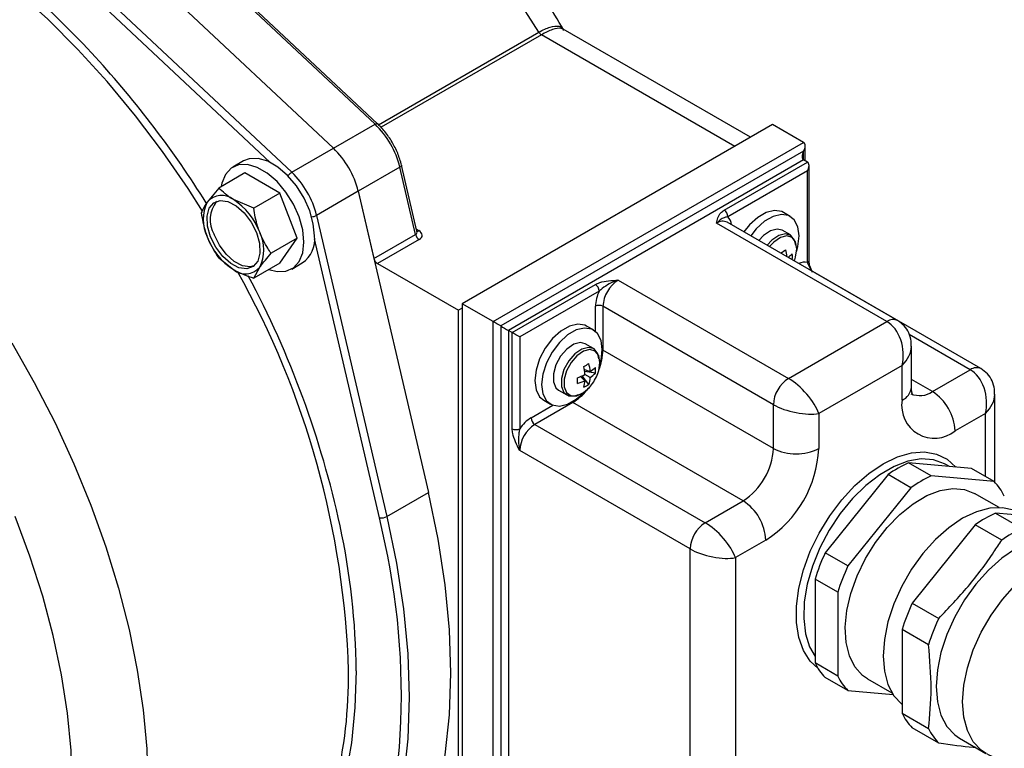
# Model space of a CAD drawing. Header units: millimetres. Extents: x 0 to 420, y 0 to 297.
# Tile 9 of 12: x 349 to 395, y 167 to 201. Entities that reach past the tile are written whole.
import ezdxf

# ---------------------------------------------------------------- set-up
doc = ezdxf.new("R2010")
doc.units = ezdxf.units.MM

msp = doc.modelspace()

# ---------------------------------------------------------------- linework, layer by layer
at = {"color": 7, "linetype": 'Continuous', "lineweight": 25}
for p, q in [((365.993149, 195.773736), (355.461237, 205.647598)), ((366.111493, 195.791636), (355.57958, 205.665498)), ((364.048606, 194.651175), (353.516693, 204.525037)), ((351.57215, 203.402475), (362.104062, 193.528613)), ((383.520207, 195.161944), (374.783291, 200.205659)), ((364.048606, 194.651175), (365.993149, 195.773736)), ((384.555854, 195.75981), (370.060165, 187.391627)), ((386.005423, 194.922992), (384.555854, 195.75981)), ((362.104062, 193.528613), (364.048606, 194.651175)), ((371.509734, 186.554809), (386.005423, 194.922992)), ((386.005423, 194.514755), (371.863287, 186.350674)), ((386.078646, 194.064247), (386.078646, 194.761151)), ((359.846442, 194.059703), (359.351467, 193.77396)), ((386.005423, 194.106518), (372.21684, 186.146538)), ((386.182199, 194.004467), (386.005423, 194.106518)), ((367.154273, 193.762612), (365.209729, 192.64005)), ((367.887232, 190.626264), (367.154273, 193.762612)), ((367.949566, 190.772633), (367.228957, 193.856133)), ((382.293112, 191.759344), (386.182199, 194.004467)), ((386.182199, 193.596229), (382.469889, 191.453158)), ((386.182199, 189.30939), (386.182199, 193.596229)), ((386.255423, 189.411441), (386.255423, 193.842626)), ((359.909859, 193.496761), (358.692668, 192.794092)), ((361.542852, 192.554054), (359.909859, 193.496761)), ((358.692668, 192.794092), (358.158107, 192.140309)), ((365.209729, 192.64005), (363.265185, 191.517489)), ((365.209729, 192.64005), (368.495181, 178.581536)), ((365.209729, 192.64005), (365.942688, 189.503703)), ((360.325661, 191.851385), (359.382852, 192.249819)), ((361.542852, 192.554054), (360.325661, 191.851385)), ((362.359348, 190.449619), (361.542852, 192.554054)), ((363.265185, 191.517489), (366.550637, 177.458975)), ((385.378996, 191.470401), (385.060798, 191.654092)), ((389.89451, 186.554743), (381.939559, 191.147038)), ((390.394469, 186.604251), (382.439518, 191.196546)), ((385.384059, 190.601476), (385.004026, 190.820864)), ((362.359348, 190.449619), (361.142158, 189.74695)), ((361.542852, 189.28789), (362.359348, 190.449619)), ((365.942688, 189.503703), (367.887232, 190.626264)), ((368.055988, 190.385499), (366.111444, 189.262938)), ((385.686927, 189.967939), (385.678985, 190.061636)), ((358.692668, 189.527928), (359.382852, 188.983656)), ((385.473526, 189.458943), (385.44077, 189.46396)), ((385.567301, 189.390916), (385.586958, 189.442737)), ((361.542852, 189.28789), (360.325661, 188.585221)), ((360.325661, 188.585221), (360.607597, 189.093167)), ((362.101243, 189.010691), (362.596218, 189.296434)), ((366.111444, 189.262938), (369.883388, 187.085441)), ((377.343364, 188.493712), (385.298316, 183.901416)), ((394.283557, 184.358398), (386.328605, 188.950694)), ((372.393617, 186.044487), (376.282704, 188.28961)), ((376.459481, 187.983424), (372.74717, 185.840352)), ((370.060165, 187.187492), (369.883388, 187.085441)), ((370.060165, 187.391627), (370.060165, 152.688643)), ((371.509734, 186.554809), (370.060165, 187.391627)), ((384.591209, 182.676671), (376.636258, 187.268967)), ((376.636258, 187.268967), (376.636258, 185.227615)), ((369.883388, 152.790727), (369.883388, 187.085441)), ((371.509734, 151.851824), (371.509734, 186.554809)), ((371.863287, 186.350674), (371.863287, 152.05596)), ((376.186608, 186.163748), (375.868409, 186.34744)), ((385.298316, 183.901416), (389.89451, 186.554743)), ((372.21684, 186.146538), (372.21684, 152.260095)), ((372.393617, 186.044487), (372.21684, 186.146538)), ((372.393617, 181.553513), (372.393617, 186.044487)), ((372.74717, 185.840352), (372.74717, 181.553513)), ((376.191671, 185.294823), (375.811638, 185.514211)), ((391.040956, 183.492748), (391.040956, 185.41452)), ((384.591209, 180.635319), (376.636258, 185.227615)), ((376.494539, 184.661286), (376.486597, 184.754983)), ((390.601617, 184.513523), (386.712529, 182.268401)), ((390.601617, 182.880442), (390.601617, 184.513523)), ((375.581042, 183.985147), (375.795971, 183.796968)), ((375.975853, 183.623523), (375.660148, 184.017464)), ((375.770622, 184.313412), (376.04102, 184.221407)), ((376.281138, 184.15229), (375.782185, 184.228715)), ((376.04102, 183.938432), (375.795932, 184.079923)), ((392.01583, 183.28838), (393.783597, 184.30889)), ((374.56174, 183.349089), (374.941772, 183.129701)), ((394.930044, 179.05369), (394.930044, 183.168668)), ((375.222044, 182.778125), (373.454277, 181.757615)), ((373.868572, 182.883244), (374.18677, 182.699552)), ((383.176995, 178.18583), (375.222044, 182.778125)), ((384.591209, 180.635319), (384.591209, 182.676671)), ((386.712529, 182.268401), (386.712529, 180.635319)), ((394.490704, 182.267671), (393.07649, 181.451263)), ((373.454277, 181.757615), (381.409228, 177.165319)), ((380.702122, 175.940575), (372.74717, 180.53287)), ((391.961626, 179.348102), (390.900966, 179.960408)), ((393.837801, 179.697811), (390.900966, 179.960408)), ((392.812656, 179.789474), (392.644286, 179.886672)), ((389.948714, 179.410685), (387.011879, 175.75729)), ((391.009374, 178.798379), (389.948714, 179.410685)), ((394.898461, 179.085505), (391.961626, 179.348102)), ((394.898461, 179.085505), (393.837801, 179.697811)), ((366.550637, 177.458975), (368.495181, 178.581536)), ((391.009374, 178.798379), (388.072539, 175.144984)), ((395.129385, 177.874721), (393.985297, 178.535189)), ((381.409228, 177.165319), (383.176995, 178.18583)), ((394.96683, 177.613235), (396.204267, 176.898878)), ((397.903665, 177.350638), (394.96683, 177.613235)), ((394.014578, 177.063511), (391.077743, 173.410116)), ((395.252015, 176.349154), (394.014578, 177.063511)), ((384.237656, 176.348712), (382.823442, 175.532304)), ((380.702122, 152.669161), (380.702122, 175.940575)), ((388.072539, 175.144984), (387.011879, 175.75729)), ((382.823442, 175.532304), (382.823442, 153.077432)), ((387.596413, 173.917818), (386.535753, 174.530124)), ((386.535753, 174.530124), (386.535753, 170.614132)), ((387.596413, 173.917818), (387.596413, 170.001826)), ((391.077743, 173.410116), (392.31518, 172.695759)), ((390.601617, 172.182951), (390.601617, 168.266959)), ((391.839054, 171.468594), (390.601617, 172.182951)), ((387.596413, 170.001826), (386.535753, 170.614132)), ((388.072539, 169.324384), (387.011879, 169.93669)), ((388.985703, 169.8747), (390.129791, 169.214232)), ((388.072539, 169.324384), (390.179, 169.136034)), ((390.601617, 168.266959), (391.839054, 167.552602)), ((392.31518, 166.875159), (391.077743, 167.589517)), ((393.280131, 167.106912), (394.517568, 166.392555))]:
    msp.add_line(p, q, dxfattribs=at)
at = {"color": 8, "linetype": 'Continuous', "lineweight": 25}
for p, q in [((361.097917, 193.990273), (351.342729, 203.135942)), ((366.152143, 195.75111), (373.640988, 200.074328)), ((373.761282, 199.95033), (366.273099, 195.627494)), ((382.788058, 194.739284), (373.761282, 199.95033)), ((386.005423, 194.106518), (386.005423, 194.514755)), ((367.927277, 190.868006), (368.039184, 190.803403)), ((366.205104, 177.393553), (363.161953, 190.415257)), ((376.282704, 186.096411), (376.282704, 187.268967)), ((393.783597, 184.30889), (390.934408, 185.953693)), ((376.636258, 185.227615), (376.600899, 185.244576)), ((392.01583, 183.28838), (391.040956, 183.851163)), ((373.277501, 182.063801), (374.293024, 182.650051)), ((375.222044, 182.778125), (375.189651, 182.800282)), ((394.490704, 179.320898), (394.490704, 182.267671)), ((366.585133, 175.594731), (366.205104, 177.393553))]:
    msp.add_line(p, q, dxfattribs=at)
at = {"color": 8, "linetype": 'Continuous', "lineweight": 25, "flags": 128}
for points in [[(373.640988, 200.074328), (372.507728, 201.857047), (371.305652, 203.580171), (370.041273, 205.234365), (368.721441, 206.810666), (367.353307, 208.300532), (365.944286, 209.695891), (364.502012, 210.989182), (363.034298, 212.173398), (361.549099, 213.242122), (360.054461, 214.189563), (358.558483, 215.010589), (357.06927, 215.70075), (355.594892, 216.256306), (354.143337, 216.674248), (352.722471, 216.952311), (351.339992, 217.088988), (350.003391, 217.083539), (348.71991, 216.935993), (347.496504, 216.64715), (346.339802, 216.218574), (345.433285, 215.757447)], [(328.330499, 205.884219), (328.950002, 206.414573), (329.970962, 207.11845), (331.071844, 207.685588), (332.246636, 208.112889), (333.488922, 208.398019), (334.791916, 208.539421), (336.148502, 208.536323), (337.551271, 208.388741), (338.992561, 208.097481), (340.4645, 207.664135), (341.95905, 207.091069), (343.468047, 206.381413), (344.983251, 205.539043), (346.496384, 204.56856), (347.999184, 203.475263), (349.483443, 202.265125), (350.941053, 200.944754), (352.364054, 199.521363), (352.933945, 198.911661)], [(357.941083, 191.717071), (357.269799, 192.764766), (356.07086, 194.502418), (354.808329, 196.171677), (353.489101, 197.763427), (352.120383, 199.268974), (350.709649, 200.680095), (349.264605, 201.989083), (347.793142, 203.188789), (346.303297, 204.27266), (344.803207, 205.234778), (343.301066, 206.069886), (341.805077, 206.773424), (340.323412, 207.34155), (338.864161, 207.77116), (338.219476, 207.918117)], [(365.993149, 195.773736), (366.026625, 195.790484), (366.056792, 195.800268), (366.082489, 195.802712), (366.10273, 195.797721), (366.111493, 195.791636)], [(367.228965, 193.856098), (367.229845, 193.845501), (367.224044, 193.825481), (367.209076, 193.804453), (367.185517, 193.783225), (367.154273, 193.762612)], [(385.685273, 189.955116), (385.62849, 190.273109), (385.46581, 190.482595), (385.219204, 190.555282), (384.921976, 190.481353), (384.614271, 190.270792), (384.414698, 190.056299)], [(349.029433, 185.559508), (350.081928, 183.713864), (351.052369, 181.829211), (351.935456, 179.915841), (352.726366, 177.984205), (353.42078, 176.044853), (354.014905, 174.108376), (354.505496, 172.185352), (354.889874, 170.286283), (355.165939, 168.421541), (355.332183, 166.60131), (355.387699, 164.835533)], [(376.492885, 184.648463), (376.436102, 184.966456), (376.273422, 185.175942), (376.026816, 185.248629), (375.729588, 185.1747), (375.421883, 184.96414), (375.145256, 184.645385), (374.937068, 184.261485), (374.825435, 183.864289), (374.825435, 183.50744), (374.937068, 183.239132), (375.145256, 183.095601), (375.421883, 183.096233), (375.729588, 183.240942), (376.015589, 183.497368)], [(386.681939, 170.349683), (386.313928, 170.692498), (385.994323, 171.189972), (385.776284, 171.797523), (385.665756, 172.498579), (385.665756, 173.274017), (385.776284, 174.102685), (385.994323, 174.96198), (386.313928, 175.828461), (386.72638, 176.678494), (387.220428, 177.488892), (387.782596, 178.237549), (388.397549, 178.904044), (389.048514, 179.470197), (389.717733, 179.920564), (390.386952, 180.242861), (391.037917, 180.428296), (391.652871, 180.471811), (392.215039, 180.372219), (392.709087, 180.132237), (393.118401, 179.762136)], [(392.644286, 179.886672), (392.585521, 179.919177), (392.072301, 180.101431), (391.49643, 180.140476), (390.874475, 180.035189), (390.224328, 179.788599), (389.564692, 179.407799), (388.914545, 178.903746), (388.29259, 178.290939), (387.716719, 177.587007), (387.203499, 176.812202), (386.767695, 175.988814), (386.421843, 175.140529), (386.175894, 174.291752), (386.036922, 173.466899), (386.008927, 172.689702), (386.092712, 171.982517), (386.285868, 171.36569), (386.535753, 170.920465)], [(393.927399, 166.939938), (393.653923, 167.459298), (393.486442, 168.084397), (393.430044, 168.796241), (393.486442, 169.5732), (393.653923, 170.391669), (393.927399, 171.226777), (394.298559, 172.053151), (394.756127, 172.845682), (395.286199, 173.580288), (395.872669, 174.234649), (396.497718, 174.788884), (397.142354, 175.226151), (397.78699, 175.533165), (398.412039, 175.700597), (398.99851, 175.723359), (399.528582, 175.600761), (399.760159, 175.490078)], [(365.110417, 170.244237), (365.054419, 168.52776), (364.886729, 166.885312), (364.608263, 165.325864), (364.220543, 163.857933), (363.725686, 162.489537), (363.126395, 161.228148), (362.425942, 160.080657), (361.628155, 159.053331), (360.737388, 158.15178), (359.758509, 157.380928), (358.696862, 156.744986), (357.558247, 156.247427), (357.078162, 156.086409)], [(394.534392, 166.382966), (394.298559, 166.542097), (393.927399, 166.939938)]]:
    msp.add_lwpolyline(points, dxfattribs=at)
at = {"color": 7, "linetype": 'Continuous', "lineweight": 25, "flags": 128}
for points in [[(363.165874, 190.555507), (363.109369, 191.125507), (362.943138, 191.72762), (362.676842, 192.326853), (362.325957, 192.888381), (361.910875, 193.37957), (361.455719, 193.771874), (360.986941, 194.042493), (360.531785, 194.175701), (360.116703, 194.163756), (359.846442, 194.059703)], [(362.670899, 190.269764), (362.614394, 190.839764), (362.448163, 191.441877), (362.181867, 192.04111), (361.830982, 192.602638), (361.4159, 193.093827), (360.960744, 193.486131), (360.491966, 193.75675), (360.03681, 193.889958), (359.621728, 193.878013), (359.270843, 193.721608), (359.004547, 193.429834), (358.838316, 193.019647), (358.806915, 192.860045)], [(358.3112, 190.520916), (358.172456, 191.01839), (358.152194, 191.476547), (358.252397, 191.85054), (358.463257, 192.10376), (358.764134, 192.21142), (359.125575, 192.162982), (359.5122, 191.963186), (359.886163, 191.63159), (360.210859, 191.200654), (360.454504, 190.71256), (360.593248, 190.215086), (360.61351, 189.756928), (360.513307, 189.382935), (360.302447, 189.129715), (360.001571, 189.022055), (359.64013, 189.070494), (359.253505, 189.27029), (358.879541, 189.601886), (358.554845, 190.032822), (358.3112, 190.520916)], [(385.060798, 191.654092), (384.986992, 191.690829), (384.648364, 191.746646), (384.262142, 191.654641), (383.859615, 191.422267), (383.473393, 191.06835), (383.218196, 190.747025)], [(385.793291, 190.554711), (385.736005, 190.981733), (385.568789, 191.30802), (385.30519, 191.507137), (384.966563, 191.562954), (384.580341, 191.470949), (384.177813, 191.238575), (383.791591, 190.884658), (383.536394, 190.563333)], [(385.004026, 190.820864), (384.773058, 190.879415), (384.460631, 190.801705), (384.137191, 190.580377), (383.918058, 190.343003)], [(360.337713, 189.15662), (360.169509, 189.119004), (359.808068, 189.167443), (359.421443, 189.367238), (359.047479, 189.698834), (358.722783, 190.12977), (358.479138, 190.617864)], [(385.638767, 190.126424), (385.583307, 190.363424), (385.412307, 190.583623), (385.15309, 190.660027), (384.840664, 190.582317), (384.517224, 190.360989), (384.298091, 190.123615)], [(385.680678, 189.851092), (385.736005, 190.061548), (385.793291, 190.554711)], [(361.037493, 188.996153), (361.4159, 188.894693), (361.830982, 188.906638), (362.181867, 189.063043), (362.448163, 189.354817), (362.614394, 189.765004), (362.670899, 190.269764)], [(385.586958, 189.442737), (385.62849, 189.571562), (385.685273, 189.955116)], [(375.868409, 186.34744), (375.794604, 186.384176), (375.455976, 186.439993), (375.069754, 186.347988), (374.667227, 186.115614), (374.281005, 185.761697), (373.942378, 185.314909), (373.678779, 184.811446), (373.511563, 184.292096), (373.454277, 183.798934), (373.511563, 183.371912), (373.678779, 183.045625), (373.868572, 182.883244)], [(376.600902, 185.248058), (376.543617, 185.67508), (376.376401, 186.001367), (376.112802, 186.200485), (375.774174, 186.256302), (375.387952, 186.164296), (374.985425, 185.931922), (374.599203, 185.578005), (374.260576, 185.131217), (373.996977, 184.627755), (373.829761, 184.108405), (373.772475, 183.615242), (373.829761, 183.18822), (373.996977, 182.861933), (374.260576, 182.662816), (374.599203, 182.606999), (374.985425, 182.699004), (375.387952, 182.931378), (375.665193, 183.171123)], [(375.811638, 185.514211), (375.58067, 185.572762), (375.268243, 185.495053), (374.944803, 185.273725), (374.65403, 184.93867), (374.435196, 184.535139), (374.317855, 184.117632), (374.317855, 183.742534), (374.435196, 183.460506), (374.56174, 183.349089)], [(376.446379, 184.819771), (376.390918, 185.056771), (376.219919, 185.27697), (375.960702, 185.353374), (375.648276, 185.275664), (375.324835, 185.054336), (375.034063, 184.719282), (374.815229, 184.315751), (374.697888, 183.898244), (374.697888, 183.523146), (374.815229, 183.241118), (375.034063, 183.090248), (375.324835, 183.090912), (375.490262, 183.151273)], [(376.48829, 184.544439), (376.543617, 184.754896), (376.600902, 185.248058)], [(376.39457, 184.136084), (376.436102, 184.264909), (376.492885, 184.648463)], [(376.015589, 183.497368), (376.026816, 183.510184), (376.046681, 183.533458)], [(368.495181, 162.897422), (368.945896, 164.55821), (369.269687, 166.326091), (369.464705, 168.190967), (369.529835, 170.142186), (369.464705, 172.168602), (369.269687, 174.258641), (368.945896, 176.400363), (368.495181, 178.581536)], [(388.985703, 169.8747), (388.754594, 170.035436), (388.397536, 170.434069), (388.139728, 170.953902), (387.989455, 171.578225), (387.951549, 172.286973), (388.027226, 173.057367), (388.214055, 173.864645), (388.506032, 174.68286), (388.89377, 175.485715), (389.364809, 176.247404), (389.904009, 176.943447), (390.49404, 177.551473), (391.115936, 178.051938), (391.749711, 178.428758), (392.374994, 178.669821), (392.971687, 178.767379), (393.520614, 178.718297), (393.985297, 178.535189)], [(396.05483, 177.62914), (395.816271, 177.743832), (395.286199, 177.86643), (394.699729, 177.843668), (394.07468, 177.676236), (393.430044, 177.369222), (392.785408, 176.931955), (392.160359, 176.377721), (391.573888, 175.723359), (391.043817, 174.988753), (390.586249, 174.196222), (390.215088, 173.369849), (389.941613, 172.53474), (389.774132, 171.716272), (389.717733, 170.939312), (389.774132, 170.227468), (389.941613, 169.602369), (390.215088, 169.083009), (390.586249, 168.685168), (390.601617, 168.673028)], [(351.852165, 164.835533), (351.796349, 166.528743), (351.629238, 168.276212), (351.351836, 170.067433), (350.965812, 171.891632), (350.473487, 173.737837), (349.877822, 175.594947), (349.182399, 177.451792)], [(366.550637, 177.458975), (367.001352, 175.277802), (367.325144, 173.13608), (367.520161, 171.046041), (367.585291, 169.019625), (367.520161, 167.068406), (367.325144, 165.20353), (367.001352, 163.435649), (366.550637, 161.774861)], [(398.529704, 176.200425), (398.291145, 176.315118), (397.761073, 176.437716), (397.174603, 176.414954), (396.549553, 176.247522), (395.904918, 175.940508), (395.260282, 175.503241), (394.635233, 174.949007), (394.048762, 174.294645), (393.51869, 173.560039), (393.061123, 172.767508), (392.689962, 171.941134), (392.416487, 171.106026), (392.249005, 170.287558), (392.192607, 169.510598), (392.249005, 168.798754), (392.416487, 168.173655), (392.689962, 167.654295), (393.061123, 167.256454), (393.280131, 167.106912)]]:
    msp.add_lwpolyline(points, dxfattribs=at)
at = {"color": 7, "linetype": 'Continuous', "lineweight": 25}
for centre, radius, start, end in [((373.949265, 200.253049), 0.356337, 210.1025421, 238.1604198), ((317.632261, 166.699467), 47.789479, 32.1090559, 42.3799257), ((363.134089, 192.782307), 4.13798, 13.7038963, 46.2961038), ((361.189545, 191.659746), 4.13798, 13.7038963, 46.2961038), ((359.245001, 190.537184), 4.13798, 13.7038963, 46.2961038), ((358.826477, 191.568805), 0.879394, 50.7518319, 139.4672045), ((359.690426, 191.309296), 1.394738, 141.695914, 209.718761), ((357.727365, 189.664982), 3.069532, 20.227114, 57.362029), ((359.791295, 191.323768), 1.825935, 153.4364296, 206.563571), ((382.086085, 191.435693), 0.384201, 2.6054785, 57.3945217), ((361.03834, 191.568494), 3.069532, 200.227114, 237.362029), ((358.97441, 189.909708), 1.825935, 333.4364296, 26.563571), ((361.8416, 190.396258), 1.333814, 304.4550472, 6.8571332), ((368.268816, 190.714198), 0.391585, 192.9769994, 237.0775055), ((380.391741, 197.909276), 9.323046, 299.1752931, 300.8193304), ((383.037766, 189.337685), 2.204141, 6.4927099, 14.8548683), ((366.324272, 189.591637), 0.391585, 192.9769994, 237.0775055), ((384.432739, 190.744438), 1.455849, 305.4485843, 315.6350318), ((384.213463, 189.592706), 1.267143, 353.9403975, 6.0596025), ((359.939228, 189.66467), 0.879394, 230.7518319, 319.4672045), ((320.19385, 167.42748), 45.196845, 12.2548395, 28.065196), ((378.171474, 187.199106), 1.536805, 122.6054783, 177.3945215), ((376.075677, 187.965958), 0.384201, 2.6054785, 57.3945217), ((377.996532, 187.224016), 1.714417, 153.7074915, 178.497563), ((376.459481, 186.927789), 0.384255, 62.6096722, 117.3903278), ((371.199352, 192.602623), 9.323046, 299.1752931, 300.8193304), ((372.972212, 183.892259), 2.829988, 3.8026064, 11.6219471), ((373.893691, 184.040971), 2.154896, 4.8031517, 14.9287612), ((375.217189, 185.462912), 1.489978, 303.5672531, 315.5670592), ((375.021074, 184.286054), 1.267143, 353.9403975, 6.0596025), ((374.546711, 186.619357), 2.830066, 288.3760666, 296.1947858), ((366.120886, 183.799838), 9.318971, 359.177555, 0.822445), ((374.740034, 184.043459), 1.305219, 341.2320255, 355.3845876), ((375.299762, 185.012437), 1.304971, 304.6127327, 318.766404), ((374.514937, 184.819444), 2, 319.9846326, 340.020744), ((386.126425, 182.60681), 1.536805, 122.6054783, 177.3945215), ((374.878677, 185.746839), 2.154861, 285.0688468, 295.1940754), ((374.308628, 183.889764), 1.490235, 344.4307349, 356.4298912), ((375.230132, 184.647762), 1.266952, 293.9372846, 306.0573389), ((390.773666, 181.346472), 2.305207, 2.6054785, 57.3945217), ((392.110377, 182.635696), 1.528482, 170.785963, 309.2032852), ((374.173157, 180.602244), 1.714162, 121.5003672, 146.2929238), ((373.661305, 182.081266), 0.384201, 182.6054785, 237.3945217), ((374.282387, 180.463009), 1.536805, 122.6054783, 177.3945215), ((372.570394, 181.894691), 0.384255, 242.6096722, 297.3903278), ((381.520777, 180.775041), 3.07361, 302.6054783, 357.3945215), ((381.339273, 180.879832), 5.378817, 302.6054783, 357.3945215), ((385.651869, 182.682386), 2.305533, 242.6096722, 297.3903278), ((393.23479, 174.818044), 5.64718, 114.4105647, 125.5840588), ((394.29545, 174.205737), 5.64718, 114.4105647, 125.5840588), ((393.180684, 177.372162), 2.42617, 25.275392, 44.925951), ((381.934831, 176.243921), 2.305207, 2.6054785, 57.3945217), ((397.300654, 172.47087), 5.64718, 114.4105647, 125.5840588), ((366.280179, 177.942239), 0.553798, 262.2088298, 299.2335024), ((382.237338, 175.870714), 1.536805, 122.6054783, 177.3945215), ((398.53809, 171.756513), 5.64718, 114.4105647, 125.5840588), ((395.777891, 171.65023), 9.680439, 154.8959254, 162.6927149), ((334.162585, 169.140198), 33.058775, 354.69948, 11.2589874), ((396.838551, 171.037923), 9.680439, 154.8959254, 162.6927149), ((399.843755, 169.303056), 9.680439, 154.8959254, 162.6927149), ((401.081191, 168.588699), 9.680439, 154.8959254, 162.6927149), ((388.729656, 171.650033), 2.42617, 205.275392, 224.925951), ((389.790316, 171.037727), 2.42617, 205.275392, 224.925951), ((392.79552, 169.302859), 2.42617, 205.275392, 224.925951), ((394.032957, 168.588502), 2.42617, 205.275392, 224.925951)]:
    msp.add_arc(centre, radius, start, end, dxfattribs=at)
at = {"color": 8, "linetype": 'Continuous', "lineweight": 25}
for centre, radius, start, end in [((362.41497, 193.022139), 0.594289, 121.5443727, 145.0748698), ((362.981974, 192.040168), 0.594475, 274.9274965, 298.4508383), ((381.997837, 191.016074), 0.643332, 5.8904604, 42.7973592), ((367.958477, 190.928672), 0.149016, 265.9049121, 302.7926463), ((382.232479, 190.738157), 0.502977, 65.692881, 125.6175775), ((386.036935, 188.709837), 0.6169, 76.3803694, 114.8653462), ((386.130308, 189.423918), 0.125735, 294.3746583, 354.3052007), ((324.047906, 168.976991), 40.728677, 1.7830088, 29.2896845), ((390.187434, 186.145848), 0.50299, 65.6977228, 125.6171557), ((374.001098, 185.284273), 2.635769, 337.970624, 358.7682903), ((394.076522, 183.899996), 0.50299, 65.6977228, 125.6171557), ((390.290271, 183.567607), 0.754409, 294.3746583, 354.3052007), ((373.875164, 185.005527), 2.602961, 301.1607802, 320.4707341), ((391.429835, 184.106574), 1.006395, 245.7746565, 305.6104504), ((332.020893, 170.013838), 33.090326, 0.3989377, 12.2253822), ((342.757563, 170.037206), 22.000275, 346.4993844, 0.5391824)]:
    msp.add_arc(centre, radius, start, end, dxfattribs=at)
at = {"color": 7, "linetype": 'Continuous', "lineweight": 25}
for centre, major_axis, ratio, start_param, end_param in [((386.182199, 194.412704), (0.176784, 0.306182), 0.577334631, 1.570836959, 3.141633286), ((385.828646, 194.616806), (0.176784, 0.306182), 0.577334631, 4.712429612, 6.283225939), ((386.005423, 193.69828), (0.176784, 0.306182), 0.577334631, 4.712429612, 6.283225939), ((367.685631, 190.599301), (0.511883, -0.020531), 0.576047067, 5.544096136, 7.114892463), ((371.68651, 186.452725), (0.25, -0.144345), 0.000070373, 0.785438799, 2.356235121), ((372.040064, 186.248623), (0.25, -0.144345), 0.000070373, 3.927031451, 5.497827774), ((389.540956, 185.125829), (-0.188648, 1.548772), 0.711533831, 4.221095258, 5.791891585), ((372.570394, 185.942403), (0.25, -0.144345), 0.000070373, 0.785438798, 2.356235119), ((385.651869, 182.880707), (-1.037807, 1.126987), 0.369020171, 3.844479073, 5.4152754), ((393.430044, 182.879977), (-0.188648, 1.548772), 0.711533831, 4.221095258, 5.791891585), ((385.651869, 182.880707), (1.494891, -0.335309), 0.36890187, 4.009548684, 5.580345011), ((381.762782, 176.14461), (-1.037807, 1.126987), 0.369020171, 3.844479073, 5.4152754), ((381.762782, 176.14461), (1.494891, -0.335309), 0.36890187, 4.009548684, 5.580345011)]:
    msp.add_ellipse(centre, major_axis=major_axis, ratio=ratio, start_param=start_param, end_param=end_param, dxfattribs=at)
at = {"color": 8, "linetype": 'Continuous', "lineweight": 25}
for centre, major_axis, ratio, start_param, end_param in [((367.685631, 190.803437), (0.256855, -0.118689), 0.648170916, 5.854306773, 6.751289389), ((389.540956, 185.125829), (1.435658, 0.610847), 0.711485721, 5.20383272, 5.980462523), ((393.430044, 182.879977), (1.435658, 0.610847), 0.711485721, 5.20383272, 5.980462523)]:
    msp.add_ellipse(centre, major_axis=major_axis, ratio=ratio, start_param=start_param, end_param=end_param, dxfattribs=at)
at = {"color": 7, "linetype": 'Continuous', "lineweight": 25}
for points, knots in [([(374.807453, 200.170404), (374.527099, 200.637581), (373.902262, 201.678794), (372.85088, 203.234974), (371.675338, 204.840166), (370.440477, 206.37771), (369.1543, 207.841971), (367.821585, 209.225436), (366.448108, 210.521423), (365.039486, 211.723354), (363.60148, 212.824931), (362.139939, 213.820059), (360.660883, 214.702835), (359.170687, 215.467483), (357.676347, 216.108371), (356.185589, 216.620242), (354.706951, 216.998495), (353.24969, 217.239613), (351.823742, 217.341433), (350.438937, 217.304034), (349.105528, 217.127925), (347.829295, 216.820855), (346.626941, 216.371383), (345.809378, 215.998711), (345.417176, 215.74284), (345.378249, 215.717443)], [0, 0, 0, 0, 0.037324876, 0.083187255, 0.129070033, 0.174985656, 0.220946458, 0.266964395, 0.313050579, 0.359214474, 0.405462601, 0.451796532, 0.498209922, 0.544684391, 0.591176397, 0.637610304, 0.683891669, 0.729901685, 0.775510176, 0.820599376, 0.865093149, 0.908981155, 0.952328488, 0.9952684, 1, 1, 1, 1]), ([(367.228957, 193.856133), (367.20398, 193.951652), (367.13179, 194.227719), (366.939844, 194.68763), (366.63617, 195.200979), (366.34496, 195.56426), (366.161507, 195.742926), (366.111493, 195.791636)], [0, 0, 0, 0, 0.135451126, 0.391480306, 0.647470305, 0.903890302, 1, 1, 1, 1]), ([(359.382852, 192.249819), (359.363627, 192.261064), (359.089703, 192.421272), (358.883965, 192.614461), (358.692668, 192.794092)], [0, 0, 0, 0, 0.070185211, 1, 1, 1, 1]), ([(358.158107, 192.140309), (358.148558, 192.126615), (358.012494, 191.931501), (357.941854, 191.776493), (357.876172, 191.632363)], [0, 0, 0, 0, 0.070185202, 1, 1, 1, 1]), ([(360.607597, 190.726248), (360.572351, 190.823006), (360.441146, 191.183193), (360.374444, 191.569125), (360.325661, 191.851385)], [0, 0, 0, 0, 0.268630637, 1, 1, 1, 1]), ([(381.939559, 191.147038), (381.939688, 191.14778), (381.954735, 191.23378), (381.986068, 191.402328), (382.09248, 191.618372), (382.239281, 191.72152), (382.293112, 191.759344)], [0, 0, 0, 0, 0.003401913, 0.394553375, 0.777985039, 1, 1, 1, 1]), ([(357.876172, 191.632363), (357.924955, 191.350104), (357.991656, 190.964172), (358.122862, 190.603984), (358.158107, 190.507227)], [0, 0, 0, 0, 0.731369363, 1, 1, 1, 1]), ([(382.469889, 191.453158), (382.429899, 191.444539), (382.308049, 191.418276), (382.162983, 191.346976), (382.02938, 191.240845), (381.95634, 191.165096), (381.943775, 191.151615), (381.940268, 191.147808), (381.939559, 191.147038)], [0, 0, 0, 0, 0.183218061, 0.558271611, 0.92481503, 0.979010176, 0.995756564, 1, 1, 1, 1]), ([(358.158107, 190.507227), (358.274905, 190.250832), (358.432219, 189.905497), (358.639328, 189.605255), (358.692668, 189.527928)], [0, 0, 0, 0, 0.742452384, 1, 1, 1, 1]), ([(361.142158, 189.74695), (361.088818, 189.824276), (360.881709, 190.124519), (360.724395, 190.469854), (360.607597, 190.726248)], [0, 0, 0, 0, 0.257547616, 1, 1, 1, 1]), ([(367.951925, 190.76289), (367.952612, 190.761844), (367.95451, 190.758951), (367.951992, 190.769067), (367.950386, 190.775522)], [0, 0, 0, 0, 0.3618952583, 1, 1, 1, 1]), ([(360.607597, 189.093167), (360.617399, 189.107007), (360.757057, 189.304195), (360.95661, 189.533624), (361.142158, 189.74695)], [0, 0, 0, 0, 0.070185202, 1, 1, 1, 1]), ([(359.382852, 188.983656), (359.40233, 188.972558), (359.679848, 188.814424), (360.014499, 188.695655), (360.325661, 188.585221)], [0, 0, 0, 0, 0.070185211, 1, 1, 1, 1]), ([(386.41705, 188.856187), (386.372021, 188.959497), (386.299315, 189.126307), (386.256919, 189.322069), (386.257833, 189.388381), (386.258101, 189.407744)], [0, 0, 0, 0, 0.535291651, 0.864302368, 1, 1, 1, 1]), ([(376.282704, 188.28961), (376.348225, 188.320686), (376.526902, 188.405432), (376.901141, 188.466862), (377.193106, 188.48495), (377.34208, 188.493637), (377.343364, 188.493712)], [0, 0, 0, 0, 0.222014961, 0.605446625, 0.996598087, 1, 1, 1, 1]), ([(377.343364, 188.493712), (377.34203, 188.493301), (377.335426, 188.491272), (377.311774, 188.483845), (377.174147, 188.437979), (376.926093, 188.323784), (376.648113, 188.150865), (376.506091, 188.024797), (376.459481, 187.983424)], [0, 0, 0, 0, 0.004243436, 0.020989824, 0.07518497, 0.441728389, 0.816781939, 1, 1, 1, 1]), ([(391.026895, 185.39437), (391.029895, 185.476973), (391.037804, 185.694788), (390.928728, 186.032268), (390.717378, 186.376221), (390.501608, 186.528592), (390.394469, 186.604251)], [0, 0, 0, 0, 0.1719494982, 0.4534098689, 0.7285949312, 1, 1, 1, 1]), ([(394.915983, 183.148518), (394.918982, 183.231121), (394.926891, 183.448935), (394.817815, 183.786415), (394.606466, 184.130369), (394.390696, 184.28274), (394.283557, 184.358398)], [0, 0, 0, 0, 0.171949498, 0.453409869, 0.728594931, 1, 1, 1, 1]), ([(375.564037, 183.156044), (375.599563, 183.169909), (375.7383, 183.224056), (375.898257, 183.352172), (375.996322, 183.482845), (376.012391, 183.504256)], [0, 0, 0, 0, 0.223486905, 0.872763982, 1, 1, 1, 1]), ([(391.098434, 183.118747), (391.09945, 183.117567), (391.109751, 183.105607), (391.073912, 183.164241), (391.04528, 183.314594), (391.041938, 183.452292), (391.040956, 183.492748)], [0, 0, 0, 0, 0.042699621, 0.432868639, 0.833377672, 1, 1, 1, 1]), ([(372.74717, 180.53287), (372.746593, 180.53402), (372.67963, 180.66738), (372.549313, 180.929276), (372.4154, 181.284101), (372.399462, 181.481228), (372.393617, 181.553513)], [0, 0, 0, 0, 0.003401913, 0.394553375, 0.777985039, 1, 1, 1, 1]), ([(372.74717, 181.553513), (372.734643, 181.492459), (372.696473, 181.306423), (372.685707, 180.97922), (372.710832, 180.707291), (372.739921, 180.565163), (372.745315, 180.540965), (372.746858, 180.534232), (372.74717, 180.53287)], [0, 0, 0, 0, 0.183218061, 0.558271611, 0.92481503, 0.979010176, 0.995756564, 1, 1, 1, 1]), ([(392.31518, 172.695759), (392.782031, 173.184581), (393.722124, 174.168918), (394.653745, 175.424452), (395.133347, 176.165738), (395.252015, 176.349154)], [0, 0, 0, 0, 0.4260811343, 0.8579953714, 1, 1, 1, 1]), ([(394.54963, 166.388542), (394.693027, 166.311728), (395.017093, 166.138135), (395.582985, 166.019839), (396.205037, 166.005009), (396.841196, 166.116019), (397.485941, 166.347915), (398.131832, 166.703677), (398.761696, 167.178221), (399.354145, 167.756941), (399.890171, 168.419138), (400.356174, 169.144914), (400.741566, 169.916659), (401.036512, 170.71801), (401.230996, 171.533838), (401.313533, 172.349583), (401.271987, 173.114088), (401.113095, 173.801011), (400.857404, 174.393399), (400.503401, 174.895577), (400.131014, 175.268469), (399.852006, 175.419865), (399.747389, 175.476633)], [0, 0, 0, 0, 0.036966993, 0.083542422, 0.130224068, 0.178322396, 0.228776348, 0.281768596, 0.336520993, 0.391768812, 0.446835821, 0.501723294, 0.556660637, 0.611904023, 0.667754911, 0.724534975, 0.782346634, 0.833159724, 0.881507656, 0.927818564, 0.972934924, 1, 1, 1, 1]), ([(391.839054, 167.552602), (391.897615, 168.165403), (392.015828, 169.402404), (391.898339, 170.775646), (391.839054, 171.468594)], [0, 0, 0, 0, 0.495393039, 1, 1, 1, 1]), ([(394.038931, 166.668867), (393.997932, 166.67061), (393.506292, 166.691514), (392.884824, 166.787332), (392.31518, 166.875159)], [0, 0, 0, 0, 0.083390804, 1, 1, 1, 1])]:
    msp.add_open_spline(points, degree=3, knots=knots, dxfattribs=at)
at = {"color": 8, "linetype": 'Continuous', "lineweight": 25}
for points, knots in [([(373.640988, 200.074328), (373.824585, 200.167049), (374.194369, 200.353797), (374.539773, 200.364379), (374.744994, 200.300523), (374.771735, 200.194166), (374.781627, 200.15482)], [0, 0, 0, 0, 0.327032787, 0.658676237, 0.873730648, 1, 1, 1, 1]), ([(374.778374, 200.196615), (374.743478, 200.215112), (374.633819, 200.27324), (374.306168, 200.228593), (373.942046, 200.042643), (373.761282, 199.95033)], [0, 0, 0, 0, 0.190305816, 0.598038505, 1, 1, 1, 1]), ([(386.379312, 188.921422), (386.330912, 189.009895), (386.255892, 189.147031), (386.2015, 189.266867), (386.182199, 189.30939)], [0, 0, 0, 0, 0.645152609, 1, 1, 1, 1])]:
    msp.add_open_spline(points, degree=3, knots=knots, dxfattribs=at)

doc.saveas('drawing.dxf')
